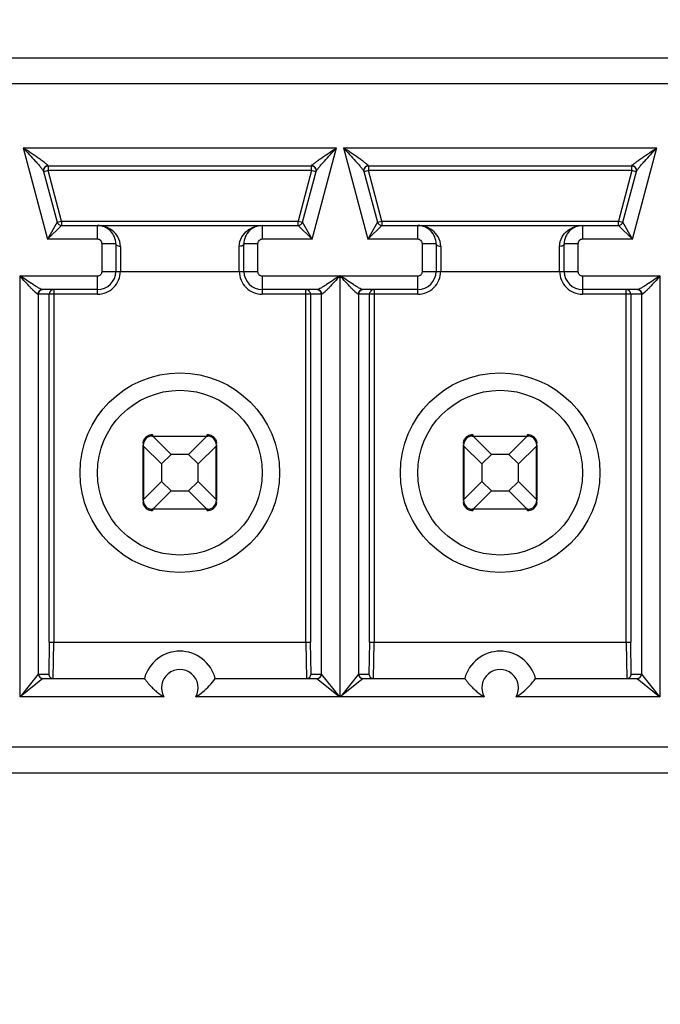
# Model space of a CAD drawing. Header units: inches. Extents: x 0 to 34, y 0 to 22.
# Tile 11 of 124: x 8.043 to 8.25, y 5.235 to 5.553. Entities that reach past the tile are written whole.
import ezdxf

# ---------------------------------------------------------------- set-up
doc = ezdxf.new("R2010")
doc.units = ezdxf.units.IN
doc.header["$LTSCALE"] = 1.87
doc.header["$MEASUREMENT"] = 0
doc.layers.get('0').update_dxf_attribs({"linetype": 'CONTINUOUS'})
doc.layers.add('DIMENSIONS', color=7, linetype='CONTINUOUS')
doc.styles.get("Standard").update_dxf_attribs({"font": 'txt', "width": 0.8})
doc.dimstyles.new('DIMSTYLE_2', dxfattribs={"dimtxt": 0.125, "dimasz": 0.18, "dimexe": 0.125, "dimexo": 0.0625, "dimgap": 0.09, "dimtad": 0, "dimtih": 1, "dimtoh": 1, "dimdec": 3, "dimlfac": 1.3333333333, "dimzin": 4, "dimdsep": 46, "dimtxsty": 'STANDARD', "dimblk": '_FILLED', "dimblk1": '_FILLED', "dimblk2": '_FILLED', "dimcen": 0.09, "dimadec": 0, "dimazin": 0, "dimtp": 0.001, "dimtm": 0.001, "dimtfac": 1, "dimtdec": 3, "dimtofl": 0, "dimtmove": 0, "dimatfit": 3, "dimldrblk": '_FILLED', "dimfxl": 1, "dimtolj": 1, "dimtzin": 4, "dimarcsym": 0})

# ---------------------------------------------------------------- blocks, each defined once
blk = doc.blocks.new('*D7')
at = {"layer": 'DIMENSIONS', "color": 2, "linetype": 'CONTINUOUS'}
blk.add_line((10.0188810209, 5.2472113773), (10.0188810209, 4.1817363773), dxfattribs=at)
at = {"layer": 'DIMENSIONS', "color": 2, "linetype": 'CONTINUOUS', "insert": (9.9563810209, 4.1192363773), "char_height": 0.125, "width": 1.425, "attachment_point": 3, "rotation": 90, "line_spacing_factor": 0.9}
blk.add_mtext('4.754{\\Ftxt.shx;\\W1.000000;\\H0.125000; }[120.74]', dxfattribs=at)
blk = doc.blocks.new('_FILLED')
at = {"color": 0, "linetype": 'BYBLOCK'}
blk.add_solid([(0, 0), (-1, 0.1736111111), (-1, -0.1736111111)], dxfattribs=at)
blk = doc.blocks.new('*D20')
at = {"layer": 'DIMENSIONS', "color": 2, "linetype": 'CONTINUOUS'}
blk.add_line((8.8549853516, 6.4099613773), (5.68896, 6.4099613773), dxfattribs=at)
at = {"layer": 'DIMENSIONS', "color": 2, "linetype": 'CONTINUOUS', "insert": (5.62646, 6.4724613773), "char_height": 0.125, "width": 1.325, "attachment_point": 3, "line_spacing_factor": 0.9}
blk.add_mtext('1.944{\\Ftxt.shx;\\W1.000000;\\H0.125000; }[49.39]', dxfattribs=at)

msp = doc.modelspace()

# ---------------------------------------------------------------- linework, layer by layer
at = {"color": 7, "linetype": 'CONTINUOUS'}
for p, q in [((8.6865363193, 5.5402861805), (7.1936583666, 5.5402861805)), ((8.6782863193, 5.5320361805), (7.2831145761, 5.5320361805)), ((8.0445348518, 5.5113670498), (8.0524467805, 5.4818393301)), ((8.0445348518, 5.5113670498), (8.1456996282, 5.5113670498)), ((8.1377872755, 5.4818393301), (8.1456996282, 5.5113670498)), ((8.1478813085, 5.5113670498), (8.1557932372, 5.4818393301)), ((8.1478813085, 5.5113670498), (8.2490460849, 5.5113670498)), ((8.2411337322, 5.4818393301), (8.2490460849, 5.5113670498)), ((8.0526267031, 5.5054613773), (8.0525867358, 5.5055806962)), ((8.052626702, 5.5054613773), (8.052626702, 5.5039849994)), ((8.137607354, 5.5054613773), (8.052626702, 5.5054613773)), ((8.137607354, 5.5039849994), (8.137607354, 5.5054613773)), ((8.1376473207, 5.5055806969), (8.1376073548, 5.5054613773)), ((8.1559731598, 5.5054613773), (8.1559331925, 5.5055806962)), ((8.1559731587, 5.5054613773), (8.1559731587, 5.5039849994)), ((8.2409538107, 5.5054613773), (8.1559731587, 5.5054613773)), ((8.2409538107, 5.5039849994), (8.2409538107, 5.5054613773)), ((8.2409937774, 5.5055806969), (8.2409538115, 5.5054613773)), ((8.0511606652, 5.5037520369), (8.0555521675, 5.4873627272)), ((8.052626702, 5.5039849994), (8.0512006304, 5.5036028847)), ((8.0569782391, 5.4877448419), (8.052626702, 5.5039849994)), ((8.137607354, 5.5039849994), (8.052626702, 5.5039849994)), ((8.137607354, 5.5039849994), (8.1332558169, 5.4877448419)), ((8.1346818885, 5.4873627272), (8.139073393, 5.5037520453)), ((8.1390334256, 5.5036028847), (8.137607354, 5.5039849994)), ((8.1545071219, 5.5037520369), (8.1588986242, 5.4873627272)), ((8.1559731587, 5.5039849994), (8.1545470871, 5.5036028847)), ((8.1603246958, 5.4877448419), (8.1559731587, 5.5039849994)), ((8.2409538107, 5.5039849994), (8.1559731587, 5.5039849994)), ((8.2409538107, 5.5039849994), (8.2366022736, 5.4877448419)), ((8.2380283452, 5.4873627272), (8.2424198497, 5.5037520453)), ((8.2423798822, 5.5036028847), (8.2409538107, 5.5039849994)), ((8.0524467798, 5.4818393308), (8.0569782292, 5.4862684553)), ((8.0555521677, 5.4873627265), (8.0524467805, 5.4818393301)), ((8.0555521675, 5.4873627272), (8.0569782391, 5.4877448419)), ((8.0569782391, 5.4877448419), (8.0569782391, 5.486268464)), ((8.0569782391, 5.4877448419), (8.1332558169, 5.4877448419)), ((8.0569782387, 5.486268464), (8.1332558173, 5.486268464)), ((8.0685422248, 5.4818393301), (8.0685422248, 5.486268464)), ((8.1216918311, 5.486268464), (8.1216918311, 5.4818393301)), ((8.1332558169, 5.486268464), (8.1332558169, 5.4877448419)), ((8.1332558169, 5.4877448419), (8.1346818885, 5.4873627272)), ((8.1332558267, 5.4862684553), (8.1377872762, 5.4818393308)), ((8.1377872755, 5.4818393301), (8.1346818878, 5.4873627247)), ((8.1557932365, 5.4818393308), (8.1603246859, 5.4862684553)), ((8.1588986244, 5.4873627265), (8.1557932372, 5.4818393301)), ((8.1588986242, 5.4873627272), (8.1603246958, 5.4877448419)), ((8.1603246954, 5.486268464), (8.236602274, 5.486268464)), ((8.1603246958, 5.4877448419), (8.1603246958, 5.486268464)), ((8.1603246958, 5.4877448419), (8.2366022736, 5.4877448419)), ((8.1718886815, 5.4818393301), (8.1718886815, 5.486268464)), ((8.2250382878, 5.486268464), (8.2250382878, 5.4818393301)), ((8.2366022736, 5.486268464), (8.2366022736, 5.4877448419)), ((8.2366022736, 5.4877448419), (8.2380283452, 5.4873627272)), ((8.2366022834, 5.4862684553), (8.2411337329, 5.4818393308)), ((8.2411337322, 5.4818393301), (8.2380283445, 5.4873627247)), ((8.068542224, 5.4818393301), (8.0524467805, 5.4818393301)), ((8.0744477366, 5.4803629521), (8.0700186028, 5.4803629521)), ((8.0700186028, 5.4715046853), (8.0700186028, 5.4803629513)), ((8.0744477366, 5.4803629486), (8.0744477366, 5.4715046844)), ((8.1202154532, 5.4803629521), (8.1157863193, 5.4803629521)), ((8.1157863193, 5.4715046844), (8.1157863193, 5.4803629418)), ((8.1202154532, 5.4803629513), (8.1202154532, 5.4715046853)), ((8.1377872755, 5.4818393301), (8.121691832, 5.4818393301)), ((8.1718886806, 5.4818393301), (8.1557932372, 5.4818393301)), ((8.1777941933, 5.4803629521), (8.1733650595, 5.4803629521)), ((8.1733650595, 5.4715046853), (8.1733650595, 5.4803629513)), ((8.1777941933, 5.4803629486), (8.1777941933, 5.4715046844)), ((8.2235619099, 5.4803629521), (8.219132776, 5.4803629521)), ((8.219132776, 5.4715046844), (8.219132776, 5.4803629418)), ((8.2235619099, 5.4803629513), (8.2235619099, 5.4715046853)), ((8.2411337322, 5.4818393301), (8.2250382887, 5.4818393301)), ((8.0759241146, 5.4795576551), (8.0759241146, 5.4715046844)), ((8.1143099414, 5.4715046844), (8.1143099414, 5.4795576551)), ((8.1792705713, 5.4795576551), (8.1792705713, 5.4715046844)), ((8.2176563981, 5.4715046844), (8.2176563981, 5.4795576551)), ((8.0700186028, 5.4715046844), (8.1202154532, 5.4715046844)), ((8.1733650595, 5.4715046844), (8.2235619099, 5.4715046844)), ((8.0435511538, 5.3342014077), (8.0435511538, 5.4700283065)), ((8.0435511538, 5.4700283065), (8.068542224, 5.4700283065)), ((8.0685422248, 5.4641227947), (8.0685422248, 5.4700283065)), ((8.1216918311, 5.4700283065), (8.1216918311, 5.4641227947)), ((8.121691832, 5.4700283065), (8.1466828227, 5.4700283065)), ((8.1466828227, 5.4700283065), (8.1466828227, 5.3342013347)), ((8.1468976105, 5.3342014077), (8.1468976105, 5.4700283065)), ((8.1468976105, 5.4700283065), (8.1718886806, 5.4700283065)), ((8.1718886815, 5.4641227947), (8.1718886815, 5.4700283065)), ((8.2250382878, 5.4700283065), (8.2250382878, 5.4641227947)), ((8.2250382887, 5.4700283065), (8.2500292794, 5.4700283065)), ((8.2500292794, 5.4700283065), (8.2500292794, 5.3342013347)), ((8.0685422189, 5.4641227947), (8.0493375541, 5.4641227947)), ((8.0494558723, 5.4641227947), (8.0494558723, 5.3415834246)), ((8.0685422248, 5.4655991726), (8.0507840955, 5.4655991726)), ((8.0529864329, 5.3519172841), (8.0529864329, 5.4641227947)), ((8.0544625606, 5.4655991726), (8.0544625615, 5.3519181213)), ((8.1394499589, 5.4655991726), (8.1216918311, 5.4655991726)), ((8.1408965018, 5.4641227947), (8.1216918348, 5.4641227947)), ((8.1357714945, 5.3519181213), (8.1357714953, 5.4655991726)), ((8.1372476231, 5.4641227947), (8.1372476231, 5.351917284)), ((8.1407781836, 5.3415834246), (8.1407781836, 5.4641227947)), ((8.1718886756, 5.4641227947), (8.1526840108, 5.4641227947)), ((8.152802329, 5.4641227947), (8.152802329, 5.3415834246)), ((8.1718886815, 5.4655991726), (8.1541305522, 5.4655991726)), ((8.1563328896, 5.3519172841), (8.1563328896, 5.4641227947)), ((8.1578090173, 5.4655991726), (8.1578090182, 5.3519181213)), ((8.2427964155, 5.4655991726), (8.2250382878, 5.4655991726)), ((8.2442429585, 5.4641227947), (8.2250382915, 5.4641227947)), ((8.2391179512, 5.3519181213), (8.239117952, 5.4655991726)), ((8.2405940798, 5.4641227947), (8.2405940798, 5.351917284)), ((8.2441246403, 5.3415834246), (8.2441246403, 5.4641227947)), ((8.0861405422, 5.4183512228), (8.0862619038, 5.4183430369)), ((8.0862587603, 5.4188515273), (8.0862587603, 5.4183550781)), ((8.0862587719, 5.4183550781), (8.1039753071, 5.4183550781)), ((8.0862619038, 5.4183430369), (8.0865113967, 5.4182260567)), ((8.0922878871, 5.4124495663), (8.0865113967, 5.4182260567)), ((8.1037226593, 5.4182260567), (8.0865113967, 5.4182260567)), ((8.1037226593, 5.4182260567), (8.0979461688, 5.4124495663)), ((8.1037226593, 5.4182260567), (8.1039717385, 5.4183429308)), ((8.1039717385, 5.4183429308), (8.1041017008, 5.4183497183)), ((8.1039752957, 5.4183550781), (8.1039752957, 5.4188515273)), ((8.1894869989, 5.4183512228), (8.1896083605, 5.4183430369)), ((8.189605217, 5.4188515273), (8.189605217, 5.4183550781)), ((8.1896052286, 5.4183550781), (8.2073217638, 5.4183550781)), ((8.1896083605, 5.4183430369), (8.1898578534, 5.4182260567)), ((8.1956343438, 5.4124495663), (8.1898578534, 5.4182260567)), ((8.2070691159, 5.4182260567), (8.1898578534, 5.4182260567)), ((8.2070691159, 5.4182260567), (8.2012926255, 5.4124495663)), ((8.2070691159, 5.4182260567), (8.2073181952, 5.4183429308)), ((8.2073181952, 5.4183429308), (8.2074481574, 5.4183497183)), ((8.2073217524, 5.4183550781), (8.2073217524, 5.4188515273)), ((8.0833060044, 5.3976857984), (8.0833060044, 5.4154023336)), ((8.0833181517, 5.415398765), (8.0833113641, 5.4155287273)), ((8.0834350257, 5.4151496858), (8.0833181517, 5.415398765)), ((8.0834350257, 5.4151496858), (8.0892115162, 5.4093731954)), ((8.0834350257, 5.4151496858), (8.0834350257, 5.3979384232)), ((8.1010225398, 5.4093731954), (8.1067990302, 5.4151496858)), ((8.1069160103, 5.4153991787), (8.1067990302, 5.4151496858)), ((8.1067990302, 5.3979384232), (8.1067990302, 5.4151496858)), ((8.1069241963, 5.4155205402), (8.1069160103, 5.4153991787)), ((8.1069280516, 5.4154023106), (8.1069280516, 5.3976857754)), ((8.1866524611, 5.3976857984), (8.1866524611, 5.4154023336)), ((8.1866646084, 5.415398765), (8.1866578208, 5.4155287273)), ((8.1867814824, 5.4151496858), (8.1866646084, 5.415398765)), ((8.1867814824, 5.4151496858), (8.1925579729, 5.4093731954)), ((8.1867814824, 5.4151496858), (8.1867814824, 5.3979384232)), ((8.2043689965, 5.4093731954), (8.2101454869, 5.4151496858)), ((8.210262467, 5.4153991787), (8.2101454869, 5.4151496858)), ((8.2101454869, 5.3979384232), (8.2101454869, 5.4151496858)), ((8.210270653, 5.4155205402), (8.210262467, 5.4153991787)), ((8.2102745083, 5.4154023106), (8.2102745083, 5.3976857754)), ((8.0892115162, 5.4093731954), (8.0922878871, 5.4124495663)), ((8.0979461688, 5.4124495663), (8.0922878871, 5.4124495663)), ((8.0979461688, 5.4124495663), (8.1010225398, 5.4093731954)), ((8.1925579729, 5.4093731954), (8.1956343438, 5.4124495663)), ((8.2012926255, 5.4124495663), (8.1956343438, 5.4124495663)), ((8.2012926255, 5.4124495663), (8.2043689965, 5.4093731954)), ((8.0892115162, 5.4093731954), (8.0892115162, 5.4037149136)), ((8.1010225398, 5.4037149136), (8.1010225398, 5.4093731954)), ((8.1925579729, 5.4093731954), (8.1925579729, 5.4037149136)), ((8.2043689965, 5.4037149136), (8.2043689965, 5.4093731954)), ((8.0892115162, 5.4037149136), (8.0834350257, 5.3979384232)), ((8.0922878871, 5.4006385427), (8.0892115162, 5.4037149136)), ((8.1010225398, 5.4037149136), (8.0979461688, 5.4006385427)), ((8.1067990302, 5.3979384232), (8.1010225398, 5.4037149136)), ((8.1925579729, 5.4037149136), (8.1867814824, 5.3979384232)), ((8.1956343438, 5.4006385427), (8.1925579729, 5.4037149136)), ((8.2043689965, 5.4037149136), (8.2012926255, 5.4006385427)), ((8.2101454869, 5.3979384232), (8.2043689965, 5.4037149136)), ((8.0865113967, 5.3948620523), (8.0922878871, 5.4006385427)), ((8.0922878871, 5.4006385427), (8.0979461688, 5.4006385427)), ((8.0979461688, 5.4006385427), (8.1037226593, 5.3948620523)), ((8.1898578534, 5.3948620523), (8.1956343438, 5.4006385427)), ((8.1956343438, 5.4006385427), (8.2012926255, 5.4006385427)), ((8.2012926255, 5.4006385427), (8.2070691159, 5.3948620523)), ((8.0833098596, 5.3975675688), (8.0833180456, 5.3976889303)), ((8.0833180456, 5.3976889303), (8.0834350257, 5.3979384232)), ((8.1067990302, 5.3979384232), (8.1069159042, 5.397689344)), ((8.1069159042, 5.397689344), (8.1069226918, 5.3975593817)), ((8.1866563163, 5.3975675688), (8.1866645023, 5.3976889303)), ((8.1866645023, 5.3976889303), (8.1867814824, 5.3979384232)), ((8.2101454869, 5.3979384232), (8.2102623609, 5.397689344)), ((8.2102623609, 5.397689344), (8.2102691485, 5.3975593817)), ((8.0862623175, 5.3947451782), (8.0861323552, 5.3947383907)), ((8.1039752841, 5.3947330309), (8.0862587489, 5.3947330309)), ((8.0862587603, 5.3947330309), (8.0862587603, 5.3942365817)), ((8.0865113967, 5.3948620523), (8.0862623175, 5.3947451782)), ((8.0865113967, 5.3948620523), (8.1037226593, 5.3948620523)), ((8.1039721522, 5.3947450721), (8.1037226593, 5.3948620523)), ((8.1040935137, 5.3947368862), (8.1039721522, 5.3947450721)), ((8.1039752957, 5.3942365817), (8.1039752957, 5.3947330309)), ((8.1896087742, 5.3947451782), (8.1894788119, 5.3947383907)), ((8.2073217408, 5.3947330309), (8.1896052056, 5.3947330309)), ((8.189605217, 5.3947330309), (8.189605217, 5.3942365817)), ((8.1898578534, 5.3948620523), (8.1896087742, 5.3947451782)), ((8.1898578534, 5.3948620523), (8.2070691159, 5.3948620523)), ((8.2073186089, 5.3947450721), (8.2070691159, 5.3948620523)), ((8.2074399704, 5.3947368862), (8.2073186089, 5.3947450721)), ((8.2073217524, 5.3942365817), (8.2073217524, 5.3947330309)), ((8.0529864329, 5.3519172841), (8.0527964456, 5.3415834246)), ((8.0529864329, 5.3519180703), (8.1372476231, 5.3519180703)), ((8.0542725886, 5.3401070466), (8.0544625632, 5.3519181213)), ((8.1357714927, 5.3519181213), (8.1359614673, 5.3401070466)), ((8.1374376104, 5.3415834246), (8.1372476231, 5.351917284)), ((8.1563328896, 5.3519172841), (8.1561429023, 5.3415834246)), ((8.1563328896, 5.3519180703), (8.2405940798, 5.3519180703)), ((8.1576190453, 5.3401070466), (8.1578090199, 5.3519181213)), ((8.2391179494, 5.3519181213), (8.239307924, 5.3401070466)), ((8.2407840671, 5.3415834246), (8.2405940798, 5.351917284)), ((8.0509439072, 5.3401070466), (8.0435509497, 5.3342015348)), ((8.0494558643, 5.3415821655), (8.0435512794, 5.3342014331)), ((8.0494558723, 5.3415834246), (8.0527964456, 5.3415834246)), ((8.0509344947, 5.3401070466), (8.0836810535, 5.3401070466)), ((8.1065530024, 5.3401070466), (8.1392995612, 5.3401070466)), ((8.1374376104, 5.3415834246), (8.1407781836, 5.3415834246)), ((8.1392901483, 5.3401070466), (8.1466829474, 5.3342015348)), ((8.1466828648, 5.3342013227), (8.1407781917, 5.3415821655)), ((8.1542903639, 5.3401070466), (8.1468974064, 5.3342015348)), ((8.152802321, 5.3415821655), (8.1468977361, 5.3342014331)), ((8.152802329, 5.3415834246), (8.1561429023, 5.3415834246)), ((8.1542809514, 5.3401070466), (8.1870275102, 5.3401070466)), ((8.2098994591, 5.3401070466), (8.2426460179, 5.3401070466)), ((8.2407840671, 5.3415834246), (8.2441246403, 5.3415834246)), ((8.242636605, 5.3401070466), (8.2500294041, 5.3342015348)), ((8.2500293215, 5.3342013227), (8.2441246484, 5.3415821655)), ((8.090002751, 5.3342014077), (8.0435511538, 5.3342014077)), ((8.1466828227, 5.3342013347), (8.1002312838, 5.3342013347)), ((8.1933492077, 5.3342014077), (8.1468976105, 5.3342014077)), ((8.2500292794, 5.3342013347), (8.2035777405, 5.3342013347)), ((8.6782863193, 5.3179613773), (7.2019083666, 5.3179613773)), ((7.1936583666, 5.3097113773), (8.6865363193, 5.3097113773))]:
    msp.add_line(p, q, dxfattribs=at)
for centre, radius in [((8.095117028, 5.4065440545), 0.0321850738), ((8.1984634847, 5.4065440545), 0.0321850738), ((8.095117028, 5.4065440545), 0.0265748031), ((8.1984634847, 5.4065440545), 0.0265748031)]:
    msp.add_circle(centre, radius, dxfattribs=at)
for centre, radius, start, end in [((8.052626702, 5.5039849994), 0.001476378, 89.9999999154, 195), ((8.137607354, 5.5039849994), 0.001476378, 344.9999999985, 90), ((8.1559731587, 5.5039849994), 0.001476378, 89.9999999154, 195), ((8.2409538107, 5.5039849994), 0.001476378, 344.9999999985, 90), ((8.0569782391, 5.4877448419), 0.001476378, 195.0000002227, 270), ((8.0685422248, 5.4803629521), 0.0059055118, 359.9999659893, 89.9999999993), ((8.1216918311, 5.4803629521), 0.0059055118, 89.9984972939, 179.9999999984), ((8.1332558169, 5.4877448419), 0.001476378, 270, 344.999999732), ((8.1603246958, 5.4877448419), 0.001476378, 195.0000002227, 270), ((8.1718886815, 5.4803629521), 0.0059055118, 359.9999659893, 89.9999999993), ((8.2250382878, 5.4803629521), 0.0059055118, 89.9984972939, 179.9999999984), ((8.2366022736, 5.4877448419), 0.001476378, 270, 344.999999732), ((8.0685422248, 5.4803629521), 0.0014763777, 359.9999660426, 90.0000339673), ((8.1216918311, 5.4803629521), 0.0014763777, 89.9999660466, 180.0000339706), ((8.1718886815, 5.4803629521), 0.0014763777, 359.9999660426, 90.0000339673), ((8.2250382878, 5.4803629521), 0.0014763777, 89.9999660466, 180.0000339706), ((8.0685422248, 5.4715046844), 0.0073818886, 269.9999542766, 360), ((8.0685422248, 5.4715046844), 0.0014763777, 269.9999660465, 3.39706e-05), ((8.0685422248, 5.4715046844), 0.0059055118, 270.0000000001, 359.9999999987), ((8.1216918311, 5.4715046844), 0.007381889, 180, 270.0000286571), ((8.1216918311, 5.4715046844), 0.0059055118, 180.0000000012, 269.9999999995), ((8.1216918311, 5.4715046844), 0.0014763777, 179.9999660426, 270.0000339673), ((8.1718886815, 5.4715046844), 0.0073818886, 269.9999542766, 360), ((8.1718886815, 5.4715046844), 0.0014763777, 269.9999660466, 3.39706e-05), ((8.1718886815, 5.4715046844), 0.0059055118, 270.0000000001, 359.9999999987), ((8.2250382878, 5.4715046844), 0.007381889, 180, 270.0000286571), ((8.2250382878, 5.4715046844), 0.0059055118, 180.0000000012, 269.9999999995), ((8.2250382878, 5.4715046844), 0.0014763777, 179.9999660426, 270.0000339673), ((8.0509316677, 5.464123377), 0.0014757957, 89.987070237, 180.0226083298), ((8.0544622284, 5.464123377), 0.0014757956, 89.9870695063, 180.0226090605), ((8.1357720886, 5.4641236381), 0.0014755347, 359.9672506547, 90.0230707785), ((8.1393023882, 5.464123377), 0.0014757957, 359.9773916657, 90.0129297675), ((8.1542781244, 5.464123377), 0.0014757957, 89.9870702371, 180.0226083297), ((8.1578086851, 5.464123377), 0.0014757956, 89.9870695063, 180.0226090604), ((8.2391185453, 5.4641236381), 0.0014755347, 359.9672506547, 90.0230707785), ((8.2426488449, 5.464123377), 0.0014757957, 359.9773916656, 90.0129297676), ((8.0862587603, 5.4154023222), 0.0029527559, 90, 179.9997786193), ((8.1039752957, 5.4154023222), 0.0029527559, 0, 89.9997786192), ((8.189605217, 5.4154023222), 0.0029527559, 90, 179.9997786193), ((8.2073217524, 5.4154023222), 0.0029527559, 0, 89.9997786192), ((8.0862587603, 5.3976857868), 0.0029527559, 180, 269.9997786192), ((8.1039752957, 5.3976857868), 0.0029527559, 270, 359.9997786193), ((8.189605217, 5.3976857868), 0.0029527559, 180, 269.9997786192), ((8.2073217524, 5.3976857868), 0.0029527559, 270, 359.9997786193), ((8.095117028, 5.3371542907), 0.0118110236, 14.4775121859, 165.5224878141), ((8.1984634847, 5.3371542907), 0.0118110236, 14.4775121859, 165.5224878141), ((8.0509325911, 5.3415827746), 0.0014767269, 180.0715289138, 269.9964389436), ((8.0542721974, 5.3415827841), 0.0014757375, 179.9751317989, 270.0151896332), ((8.095117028, 5.3371542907), 0.0059053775, 329.9979909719, 210.0012922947), ((8.1359618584, 5.3415827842), 0.0014757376, 269.9848155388, 0.0248630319), ((8.1393014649, 5.3415827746), 0.0014767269, 270.0035613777, 359.9284706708), ((8.1542790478, 5.3415827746), 0.0014767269, 180.0715289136, 269.9964389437), ((8.1576186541, 5.3415827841), 0.0014757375, 179.9751317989, 270.0151896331), ((8.1984634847, 5.3371542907), 0.0059053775, 329.9979909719, 210.0012922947), ((8.2393083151, 5.3415827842), 0.0014757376, 269.9848155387, 0.024863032), ((8.2426479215, 5.3415827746), 0.0014767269, 270.0035613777, 359.9284706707)]:
    msp.add_arc(centre, radius, start, end, dxfattribs=at)
for points, knots in [([(8.0525867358, 5.5055806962), (8.0525240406, 5.5057679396), (8.052060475, 5.5061157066), (8.0513538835, 5.5067061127), (8.0503679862, 5.5074012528), (8.0488961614, 5.5084321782), (8.0469355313, 5.5097573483), (8.0453432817, 5.5108253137), (8.0445348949, 5.5113668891)], [0, 0, 0, 0, 0.0596382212, 0.1621485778, 0.2859691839, 0.420752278, 0.7061191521, 1, 1, 1, 1]), ([(8.0445348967, 5.5113668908), (8.0452062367, 5.5106406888), (8.0465280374, 5.5092104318), (8.048149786, 5.5074398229), (8.0493630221, 5.5060793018), (8.0501635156, 5.5051635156), (8.050752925, 5.5044090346), (8.0511063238, 5.5039548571), (8.0511606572, 5.5037520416)], [0, 0, 0, 0, 0.2935276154, 0.5781077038, 0.7123210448, 0.8351096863, 0.9376815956, 1, 1, 1, 1]), ([(8.1376473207, 5.5055806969), (8.1377099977, 5.5057679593), (8.1381736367, 5.5061157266), (8.1388802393, 5.5067061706), (8.1398661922, 5.5074013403), (8.1413380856, 5.5084322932), (8.143298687, 5.509757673), (8.1448912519, 5.5108252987), (8.1456996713, 5.5113668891)], [0, 0, 0, 0, 0.0596393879, 0.1621508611, 0.2859718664, 0.4207549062, 0.7061209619, 1, 1, 1, 1]), ([(8.1390733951, 5.5037520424), (8.1391277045, 5.5039548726), (8.1394811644, 5.5044090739), (8.1400706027, 5.5051635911), (8.1408711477, 5.5060794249), (8.1420844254, 5.5074399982), (8.1437062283, 5.5092106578), (8.1450280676, 5.5106409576), (8.1456994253, 5.5113671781)], [0, 0, 0, 0, 0.0623183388, 0.164895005, 0.287685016, 0.4218976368, 0.7064762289, 1, 1, 1, 1]), ([(8.1559331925, 5.5055806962), (8.1558704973, 5.5057679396), (8.1554069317, 5.5061157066), (8.1547003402, 5.5067061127), (8.1537144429, 5.5074012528), (8.1522426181, 5.5084321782), (8.150281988, 5.5097573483), (8.1486897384, 5.5108253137), (8.1478813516, 5.5113668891)], [0, 0, 0, 0, 0.0596382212, 0.1621485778, 0.2859691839, 0.420752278, 0.7061191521, 1, 1, 1, 1]), ([(8.1478813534, 5.5113668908), (8.1485526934, 5.5106406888), (8.1498744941, 5.5092104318), (8.1514962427, 5.5074398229), (8.1527094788, 5.5060793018), (8.1535099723, 5.5051635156), (8.1540993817, 5.5044090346), (8.1544527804, 5.5039548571), (8.1545071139, 5.5037520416)], [0, 0, 0, 0, 0.2935276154, 0.5781077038, 0.7123210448, 0.8351096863, 0.9376815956, 1, 1, 1, 1]), ([(8.2409937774, 5.5055806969), (8.2410564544, 5.5057679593), (8.2415200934, 5.5061157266), (8.242226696, 5.5067061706), (8.2432126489, 5.5074013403), (8.2446845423, 5.5084322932), (8.2466451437, 5.509757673), (8.2482377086, 5.5108252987), (8.2490461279, 5.5113668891)], [0, 0, 0, 0, 0.0596393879, 0.1621508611, 0.2859718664, 0.4207549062, 0.7061209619, 1, 1, 1, 1]), ([(8.2424198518, 5.5037520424), (8.2424741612, 5.5039548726), (8.2428276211, 5.5044090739), (8.2434170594, 5.5051635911), (8.2442176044, 5.5060794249), (8.2454308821, 5.5074399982), (8.247052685, 5.5092106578), (8.2483745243, 5.5106409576), (8.249045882, 5.5113671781)], [0, 0, 0, 0, 0.0623183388, 0.164895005, 0.287685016, 0.4218976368, 0.7064762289, 1, 1, 1, 1]), ([(8.0525867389, 5.5055806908), (8.0521530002, 5.5055760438), (8.0512466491, 5.5051524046), (8.0510502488, 5.5041640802), (8.0511606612, 5.5037520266)], [0, 0, 0, 0, 0.5041689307, 1, 1, 1, 1]), ([(8.139073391, 5.5037520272), (8.1391838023, 5.5041640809), (8.1389874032, 5.5051524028), (8.1380810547, 5.5055760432), (8.1376473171, 5.5055806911)], [0, 0, 0, 0, 0.4958315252, 1, 1, 1, 1]), ([(8.1559331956, 5.5055806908), (8.1554994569, 5.5055760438), (8.1545931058, 5.5051524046), (8.1543967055, 5.5041640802), (8.1545071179, 5.5037520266)], [0, 0, 0, 0, 0.5041689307, 1, 1, 1, 1]), ([(8.2424198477, 5.5037520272), (8.2425302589, 5.5041640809), (8.2423338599, 5.5051524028), (8.2414275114, 5.5055760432), (8.2409937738, 5.5055806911)], [0, 0, 0, 0, 0.4958315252, 1, 1, 1, 1]), ([(8.0759241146, 5.4795576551), (8.0759241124, 5.4806145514), (8.0753730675, 5.4826299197), (8.0728970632, 5.4854099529), (8.0702057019, 5.486268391), (8.0685422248, 5.486268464)], [0, 0, 0, 0, 0.2900434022, 0.5434929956, 1, 1, 1, 1]), ([(8.1143099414, 5.4795576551), (8.1143099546, 5.4806145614), (8.1148609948, 5.4826299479), (8.1173370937, 5.4854100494), (8.1200285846, 5.4862684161), (8.1216921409, 5.486268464)], [0, 0, 0, 0, 0.2900383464, 0.5434835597, 1, 1, 1, 1]), ([(8.1792705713, 5.4795576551), (8.1792705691, 5.4806145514), (8.1787195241, 5.4826299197), (8.1762435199, 5.4854099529), (8.1735521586, 5.486268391), (8.1718886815, 5.486268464)], [0, 0, 0, 0, 0.2900434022, 0.5434929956, 1, 1, 1, 1]), ([(8.2176563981, 5.4795576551), (8.2176564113, 5.4806145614), (8.2182074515, 5.4826299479), (8.2206835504, 5.4854100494), (8.2233750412, 5.4862684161), (8.2250385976, 5.486268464)], [0, 0, 0, 0, 0.2900383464, 0.5434835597, 1, 1, 1, 1]), ([(8.0759241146, 5.4795576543), (8.0757407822, 5.479557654), (8.0751984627, 5.4796028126), (8.0744477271, 5.4799658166), (8.0744477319, 5.4803629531)], [0, 0, 0, 0, 0.3158349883, 1, 1, 1, 1]), ([(8.1157863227, 5.4803629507), (8.1157863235, 5.480256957), (8.1155189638, 5.4796797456), (8.1147956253, 5.4795576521), (8.1143099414, 5.4795576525)], [0, 0, 0, 0, 0.1791410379, 1, 1, 1, 1]), ([(8.1792705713, 5.4795576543), (8.1790872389, 5.479557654), (8.1785449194, 5.4796028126), (8.1777941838, 5.4799658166), (8.1777941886, 5.4803629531)], [0, 0, 0, 0, 0.3158349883, 1, 1, 1, 1]), ([(8.2191327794, 5.4803629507), (8.2191327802, 5.480256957), (8.2188654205, 5.4796797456), (8.218142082, 5.4795576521), (8.2176563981, 5.4795576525)], [0, 0, 0, 0, 0.1791410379, 1, 1, 1, 1]), ([(8.0493375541, 5.4641227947), (8.0491938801, 5.4641227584), (8.0488495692, 5.4643994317), (8.0483161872, 5.4648572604), (8.0476370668, 5.4655494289), (8.0465977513, 5.4666445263), (8.0452277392, 5.4681549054), (8.0441184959, 5.4693941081), (8.0435511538, 5.4700285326)], [0, 0, 0, 0, 0.0519471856, 0.144705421, 0.2637252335, 0.3983899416, 0.6922738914, 1, 1, 1, 1]), ([(8.0507840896, 5.4655991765), (8.0506210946, 5.465599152), (8.0502131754, 5.4657832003), (8.0495443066, 5.4661306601), (8.0487019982, 5.4666408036), (8.0474037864, 5.4674624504), (8.0456747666, 5.4686027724), (8.0442711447, 5.4695454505), (8.0435513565, 5.4700283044)], [0, 0, 0, 0, 0.0575095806, 0.1514701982, 0.2696264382, 0.4033267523, 0.6941869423, 1, 1, 1, 1]), ([(8.1466826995, 5.4700283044), (8.1459629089, 5.4695454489), (8.144559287, 5.4686027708), (8.1428302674, 5.467462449), (8.141532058, 5.4666408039), (8.1406897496, 5.4661306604), (8.1400208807, 5.4657832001), (8.1396129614, 5.465599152), (8.1394499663, 5.4655991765)], [0, 0, 0, 0, 0.3058140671, 0.596673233, 0.7303734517, 0.8485297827, 0.9424904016, 1, 1, 1, 1]), ([(8.1466828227, 5.4700284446), (8.1461154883, 5.4693940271), (8.1450062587, 5.4681548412), (8.1436362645, 5.4666444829), (8.1425969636, 5.4655494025), (8.1419178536, 5.4648572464), (8.1413844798, 5.4643994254), (8.1410401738, 5.4641227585), (8.1408965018, 5.4641227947)], [0, 0, 0, 0, 0.3077267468, 0.6016108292, 0.7362753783, 0.8552949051, 0.948052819, 1, 1, 1, 1]), ([(8.1526840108, 5.4641227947), (8.1525403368, 5.4641227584), (8.1521960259, 5.4643994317), (8.1516626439, 5.4648572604), (8.1509835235, 5.4655494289), (8.149944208, 5.4666445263), (8.1485741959, 5.4681549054), (8.1474649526, 5.4693941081), (8.1468976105, 5.4700285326)], [0, 0, 0, 0, 0.0519471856, 0.144705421, 0.2637252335, 0.3983899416, 0.6922738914, 1, 1, 1, 1]), ([(8.1541305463, 5.4655991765), (8.1539675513, 5.465599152), (8.1535596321, 5.4657832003), (8.1528907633, 5.4661306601), (8.1520484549, 5.4666408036), (8.1507502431, 5.4674624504), (8.1490212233, 5.4686027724), (8.1476176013, 5.4695454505), (8.1468978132, 5.4700283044)], [0, 0, 0, 0, 0.0575095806, 0.1514701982, 0.2696264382, 0.4033267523, 0.6941869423, 1, 1, 1, 1]), ([(8.2500291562, 5.4700283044), (8.2493093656, 5.4695454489), (8.2479057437, 5.4686027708), (8.2461767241, 5.467462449), (8.2448785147, 5.4666408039), (8.2440362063, 5.4661306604), (8.2433673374, 5.4657832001), (8.2429594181, 5.465599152), (8.242796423, 5.4655991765)], [0, 0, 0, 0, 0.3058140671, 0.596673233, 0.7303734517, 0.8485297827, 0.9424904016, 1, 1, 1, 1]), ([(8.2500292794, 5.4700284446), (8.249461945, 5.4693940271), (8.2483527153, 5.4681548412), (8.2469827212, 5.4666444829), (8.2459434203, 5.4655494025), (8.2452643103, 5.4648572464), (8.2447309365, 5.4643994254), (8.2443866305, 5.4641227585), (8.2442429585, 5.4641227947)], [0, 0, 0, 0, 0.3077267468, 0.6016108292, 0.7362753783, 0.8552949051, 0.948052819, 1, 1, 1, 1]), ([(8.0507841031, 5.4655991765), (8.0504139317, 5.4655991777), (8.0496389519, 5.4652768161), (8.0493375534, 5.4644983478), (8.0493375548, 5.4641227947)], [0, 0, 0, 0, 0.4963916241, 1, 1, 1, 1]), ([(8.1408965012, 5.4641227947), (8.1408965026, 5.4644983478), (8.1405951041, 5.4652768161), (8.1398201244, 5.4655991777), (8.1394499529, 5.4655991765)], [0, 0, 0, 0, 0.5036083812, 1, 1, 1, 1]), ([(8.1541305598, 5.4655991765), (8.1537603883, 5.4655991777), (8.1529854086, 5.4652768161), (8.1526840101, 5.4644983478), (8.1526840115, 5.4641227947)], [0, 0, 0, 0, 0.4963916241, 1, 1, 1, 1]), ([(8.2442429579, 5.4641227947), (8.2442429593, 5.4644983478), (8.2439415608, 5.4652768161), (8.2431665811, 5.4655991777), (8.2427964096, 5.4655991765)], [0, 0, 0, 0, 0.5036083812, 1, 1, 1, 1]), ([(8.0833060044, 5.4159980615), (8.0833060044, 5.416369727), (8.0834614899, 5.4171250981), (8.0841226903, 5.4180732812), (8.0851034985, 5.4187048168), (8.085875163, 5.4188515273), (8.0862587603, 5.4188515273)], [0, 0, 0, 0, 0.2460684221, 0.4944159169, 0.7460319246, 1, 1, 1, 1]), ([(8.1039752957, 5.4188515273), (8.1043588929, 5.4188515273), (8.1051305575, 5.4187048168), (8.1061113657, 5.4180732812), (8.106772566, 5.4171250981), (8.1069280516, 5.416369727), (8.1069280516, 5.4159980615)], [0, 0, 0, 0, 0.2539680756, 0.5055840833, 0.7539315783, 1, 1, 1, 1]), ([(8.1041017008, 5.4183497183), (8.1041059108, 5.4183500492), (8.1041145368, 5.4183505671), (8.1041231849, 5.4183505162), (8.1041275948, 5.4183503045)], [0, 0, 0, 0, 0.4888888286, 1, 1, 1, 1]), ([(8.1866524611, 5.4159980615), (8.1866524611, 5.416369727), (8.1868079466, 5.4171250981), (8.187469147, 5.4180732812), (8.1884499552, 5.4187048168), (8.1892216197, 5.4188515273), (8.189605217, 5.4188515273)], [0, 0, 0, 0, 0.2460684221, 0.4944159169, 0.7460319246, 1, 1, 1, 1]), ([(8.2073217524, 5.4188515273), (8.2077053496, 5.4188515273), (8.2084770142, 5.4187048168), (8.2094578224, 5.4180732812), (8.2101190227, 5.4171250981), (8.2102745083, 5.416369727), (8.2102745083, 5.4159980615)], [0, 0, 0, 0, 0.2539680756, 0.5055840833, 0.7539315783, 1, 1, 1, 1]), ([(8.2074481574, 5.4183497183), (8.2074523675, 5.4183500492), (8.2074609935, 5.4183505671), (8.2074696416, 5.4183505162), (8.2074740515, 5.4183503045)], [0, 0, 0, 0, 0.4888888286, 1, 1, 1, 1]), ([(8.0833113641, 5.4155287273), (8.0833110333, 5.4155329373), (8.0833105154, 5.4155415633), (8.0833105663, 5.4155502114), (8.083310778, 5.4155546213)], [0, 0, 0, 0, 0.4888888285, 1, 1, 1, 1]), ([(8.1866578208, 5.4155287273), (8.18665749, 5.4155329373), (8.1866569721, 5.4155415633), (8.186657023, 5.4155502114), (8.1866572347, 5.4155546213)], [0, 0, 0, 0, 0.4888888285, 1, 1, 1, 1]), ([(8.1069226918, 5.3975593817), (8.1069230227, 5.3975551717), (8.1069235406, 5.3975465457), (8.1069234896, 5.3975378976), (8.1069232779, 5.3975334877)], [0, 0, 0, 0, 0.4888888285, 1, 1, 1, 1]), ([(8.2102691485, 5.3975593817), (8.2102694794, 5.3975551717), (8.2102699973, 5.3975465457), (8.2102699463, 5.3975378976), (8.2102697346, 5.3975334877)], [0, 0, 0, 0, 0.4888888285, 1, 1, 1, 1]), ([(8.0862587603, 5.3942365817), (8.085875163, 5.3942365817), (8.0851034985, 5.3943832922), (8.0841226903, 5.3950148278), (8.0834614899, 5.3959630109), (8.0833060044, 5.396718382), (8.0833060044, 5.3970900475)], [0, 0, 0, 0, 0.2539680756, 0.5055840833, 0.7539315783, 1, 1, 1, 1]), ([(8.0861323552, 5.3947383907), (8.0861281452, 5.3947380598), (8.0861195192, 5.3947375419), (8.086110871, 5.3947375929), (8.0861064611, 5.3947378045)], [0, 0, 0, 0, 0.4888888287, 1, 1, 1, 1]), ([(8.1069280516, 5.3970900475), (8.1069280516, 5.396718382), (8.106772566, 5.3959630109), (8.1061113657, 5.3950148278), (8.1051305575, 5.3943832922), (8.1043588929, 5.3942365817), (8.1039752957, 5.3942365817)], [0, 0, 0, 0, 0.2460684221, 0.4944159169, 0.7460319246, 1, 1, 1, 1]), ([(8.189605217, 5.3942365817), (8.1892216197, 5.3942365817), (8.1884499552, 5.3943832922), (8.187469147, 5.3950148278), (8.1868079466, 5.3959630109), (8.1866524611, 5.396718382), (8.1866524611, 5.3970900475)], [0, 0, 0, 0, 0.2539680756, 0.5055840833, 0.7539315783, 1, 1, 1, 1]), ([(8.1894788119, 5.3947383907), (8.1894746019, 5.3947380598), (8.1894659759, 5.3947375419), (8.1894573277, 5.3947375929), (8.1894529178, 5.3947378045)], [0, 0, 0, 0, 0.4888888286, 1, 1, 1, 1]), ([(8.2102745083, 5.3970900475), (8.2102745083, 5.396718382), (8.2101190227, 5.3959630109), (8.2094578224, 5.3950148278), (8.2084770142, 5.3943832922), (8.2077053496, 5.3942365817), (8.2073217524, 5.3942365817)], [0, 0, 0, 0, 0.2460684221, 0.4944159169, 0.7460319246, 1, 1, 1, 1]), ([(8.0836810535, 5.3401070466), (8.0837001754, 5.3401070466), (8.0837286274, 5.3400108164), (8.0838483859, 5.3399136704), (8.0840070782, 5.3396822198), (8.0843493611, 5.3392737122), (8.0848880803, 5.3386181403), (8.0856688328, 5.3377509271), (8.0865905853, 5.3368099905), (8.0879884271, 5.3355413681), (8.0891623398, 5.3346867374), (8.0900027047, 5.3342015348)], [0, 0, 0, 0, 0.0065940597, 0.026074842, 0.0576180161, 0.100015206, 0.2115405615, 0.3490609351, 0.5027436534, 0.66537127, 1, 1, 1, 1]), ([(8.1002313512, 5.3342015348), (8.1018614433, 5.3351427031), (8.1040723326, 5.3370818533), (8.1059365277, 5.3393187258), (8.1065530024, 5.3401070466)], [0, 0, 0, 0, 0.6503701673, 1, 1, 1, 1]), ([(8.1870275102, 5.3401070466), (8.1870466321, 5.3401070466), (8.1870750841, 5.3400108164), (8.1871948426, 5.3399136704), (8.1873535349, 5.3396822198), (8.1876958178, 5.3392737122), (8.1882345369, 5.3386181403), (8.1890152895, 5.3377509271), (8.189937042, 5.3368099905), (8.1913348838, 5.3355413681), (8.1925087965, 5.3346867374), (8.1933491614, 5.3342015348)], [0, 0, 0, 0, 0.0065940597, 0.026074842, 0.0576180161, 0.100015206, 0.2115405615, 0.3490609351, 0.5027436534, 0.66537127, 1, 1, 1, 1]), ([(8.2035778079, 5.3342015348), (8.2052078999, 5.3351427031), (8.2074187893, 5.3370818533), (8.2092829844, 5.3393187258), (8.2098994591, 5.3401070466)], [0, 0, 0, 0, 0.6503701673, 1, 1, 1, 1])]:
    msp.add_open_spline(points, degree=3, knots=knots, dxfattribs=at)

# ---------------------------------------------------------------- dimensions: what is measured, and where the dimension line sits
at = {"layer": 'DIMENSIONS', "color": 2, "linetype": 'CONTINUOUS'}
for feature_location, offset, dtype, origin, picture, middle in [((8.8549853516, 6.4099613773), (-3.1660253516, 0), 0, (8.9174853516, 4.9517363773), '*D20', (4.96396, 6.4099613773)), ((10.0188810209, 5.2472113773), (0, -1.0654750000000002), 1, (6.4537353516, 5.3097113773), '*D7', (10.0188810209, 3.4067363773))]:
    dim = msp.add_ordinate_dim(feature_location=feature_location, offset=offset, dtype=dtype, origin=origin, dimstyle='DIMSTYLE_2', override={"dimtad": 1, "dimtih": 0, "dimtoh": 0}, dxfattribs=at)
    dim.commit()
    dim.dimension.update_dxf_attribs({"geometry": picture, "text_midpoint": middle})

doc.saveas('drawing.dxf')
